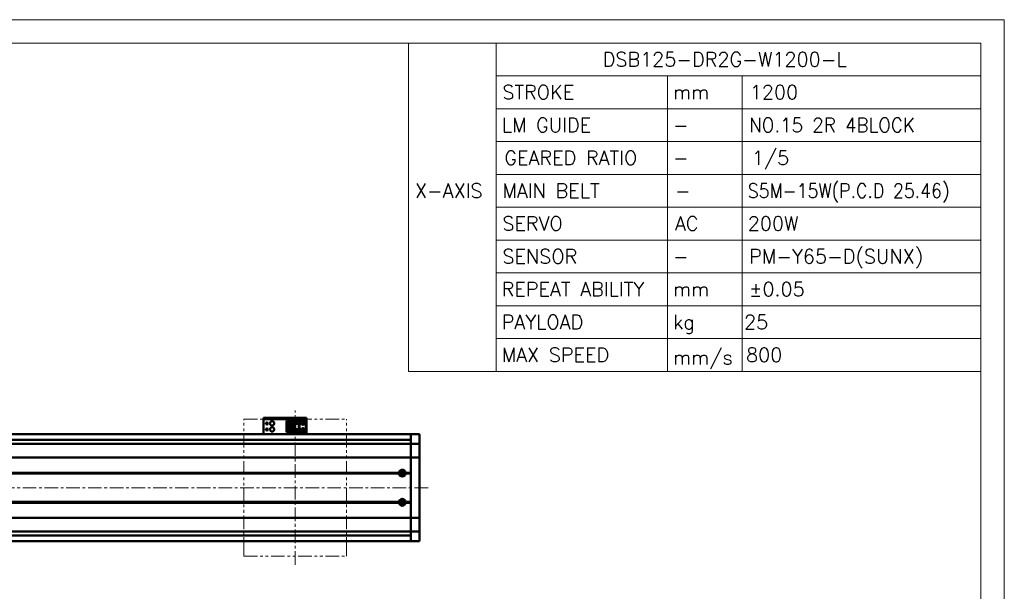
# Model space of a CAD drawing. Header units: millimetres. Extents: x 46891 to 50846, y 6223 to 10155.
# Tile 5 of 5: x 49697 to 50846, y 9488 to 10155. Entities that reach past the tile are written whole.
import ezdxf

# ---------------------------------------------------------------- set-up
doc = ezdxf.new("R2010")
doc.units = ezdxf.units.MM
doc.header["$LTSCALE"] = 0.5
doc.linetypes.add('CENTER', pattern=[50.8, 31.75, -6.35, 6.35, -6.35])
doc.linetypes.add('PHANTOM', pattern=[63.5, 31.75, -6.35, 6.35, -6.35, 6.35, -6.35])
doc.layers.get('0').update_dxf_attribs({"lineweight": 20})
doc.layers.add('1', color=1, linetype='CENTER', lineweight=13)
doc.layers.add('외형선(ISO)', color=7, linetype='Continuous', lineweight=50)
doc.styles.add('DSR TEXT', font='romans.shx', dxfattribs={"bigfont": 'whgtxt.shx'})

# ---------------------------------------------------------------- blocks, each defined once
blk = doc.blocks.new('A$C1C1952E1')
for p, q in [((293, 292), (293, 222)), ((311.67, 292), (311.67, 222)), ((311.67, 285), (415, 285)), ((348.18, 285), (348.18, 222)), ((364.13, 285), (364.13, 222)), ((311.67, 278), (415, 278)), ((311.67, 271), (415, 271)), ((311.67, 264), (415, 264)), ((311.67, 257), (415, 257)), ((311.67, 250), (415, 250)), ((311.67, 243), (415, 243)), ((311.67, 236), (415, 236)), ((311.67, 229), (415, 229)), ((293, 222), (415, 222))]:
    blk.add_line(p, q)
at = {"color": 1}
blk.add_lwpolyline([(0, 0), (420, 0), (420, 297), (0, 297)], close=True, dxfattribs=at)
at = {"color": 3}
blk.add_lwpolyline([(5, 5), (415, 5), (415, 292), (5, 292)], close=True, dxfattribs=at)

msp = doc.modelspace()

# ---------------------------------------------------------------- linework, layer by layer
at = {"color": 6, "linetype": 'PHANTOM'}
for p, q in [((49958.73324, 9688.93096), (50078.73324, 9688.93096)), ((49958.73324, 9528.93096), (49958.73324, 9688.93096)), ((50078.73324, 9528.93096), (50078.73324, 9688.93096)), ((49958.73324, 9528.93096), (50078.73324, 9528.93096))]:
    msp.add_line(p, q, dxfattribs=at)
at = {"layer": '1'}
for p, q in [((50018.73324, 9518.93096), (50018.73324, 9698.93096)), ((50173.73324, 9608.93096), (48653.73324, 9608.93096))]:
    msp.add_line(p, q, dxfattribs=at)
at = {"layer": '외형선(ISO)'}
for p, q in [((49981.73324, 9690.43094), (49981.73324, 9690.43092)), ((49981.73324, 9690.43094), (50031.73324, 9690.43094)), ((49981.73324, 9688.83092), (49981.73324, 9690.43092)), ((49981.73324, 9688.83092), (49981.73324, 9688.33094)), ((49984.73324, 9690.43091), (50028.73324, 9690.43091)), ((49984.73324, 9688.83091), (50028.73324, 9688.83091)), ((50031.73324, 9690.43092), (50031.73324, 9688.83092)), ((50031.73324, 9688.33094), (50031.73324, 9688.83092)), ((49981.73324, 9688.33094), (49981.73324, 9673.43094)), ((50008.53324, 9687.13095), (50023.73324, 9687.13095)), ((50008.53324, 9687.13094), (50008.53324, 9686.33094)), ((50008.53324, 9687.13094), (50017.73324, 9687.13094)), ((50008.53324, 9686.33094), (50016.83324, 9686.33094)), ((50008.53324, 9686.33094), (50008.53324, 9685.83094)), ((50008.53324, 9683.23094), (50008.53324, 9685.83094)), ((50008.53324, 9685.83094), (50016.33324, 9685.83094)), ((50008.53324, 9677.63094), (50008.53324, 9683.23094)), ((50008.53324, 9683.23094), (50014.73324, 9683.23094)), ((50008.53324, 9675.03094), (50008.53324, 9677.63094)), ((50014.73324, 9677.63094), (50008.53324, 9677.63094)), ((50009.83324, 9683.23094), (50009.83324, 9677.63094)), ((50010.33324, 9683.23094), (50010.33324, 9682.88094)), ((50010.33324, 9677.98094), (50010.33324, 9682.88094)), ((50010.33324, 9682.88094), (50014.73324, 9682.88094)), ((50010.33324, 9677.98094), (50010.33324, 9677.63094)), ((50014.73324, 9677.98094), (50010.33324, 9677.98094)), ((50011.29324, 9679.63094), (50011.29324, 9681.23094)), ((50011.29324, 9681.23094), (50013.13324, 9681.23094)), ((50013.13324, 9679.63094), (50011.29324, 9679.63094)), ((50013.13324, 9681.23094), (50013.13324, 9679.63094)), ((50014.73324, 9683.23094), (50014.73324, 9677.63094)), ((50016.83324, 9686.33094), (50016.33324, 9685.83094)), ((50016.33324, 9685.83094), (50016.33324, 9675.03094)), ((50016.83324, 9686.33094), (50016.83324, 9674.53094)), ((50017.73324, 9683.43093), (50017.73324, 9687.13093)), ((50017.73324, 9687.13093), (50023.73324, 9687.13093)), ((50017.73324, 9683.43093), (50017.73324, 9677.43094)), ((50017.73324, 9683.43093), (50023.73324, 9683.43093)), ((50018.23324, 9677.43094), (50017.73324, 9677.43094)), ((50017.73324, 9673.73093), (50017.73324, 9677.43093)), ((50017.73324, 9677.43093), (50023.73324, 9677.43093)), ((50018.23324, 9683.43093), (50018.23324, 9677.43094)), ((50018.23324, 9677.43094), (50018.53324, 9677.43094)), ((50018.53324, 9677.43094), (50018.53324, 9683.43093)), ((50018.53324, 9677.43094), (50022.93324, 9677.43094)), ((50020.13324, 9684.83093), (50020.73324, 9686.03093)), ((50020.33324, 9684.83093), (50020.13324, 9684.83093)), ((50020.33324, 9684.43093), (50020.33324, 9684.83093)), ((50021.13324, 9684.43093), (50020.33324, 9684.43093)), ((50020.73324, 9686.03093), (50021.33324, 9684.83093)), ((50021.13324, 9684.83093), (50021.13324, 9684.43093)), ((50021.33324, 9684.83093), (50021.13324, 9684.83093)), ((50022.93324, 9683.43093), (50022.93324, 9677.43094)), ((50022.93324, 9677.43094), (50023.23324, 9677.43094)), ((50023.23324, 9677.43094), (50023.23324, 9683.43093)), ((50023.73324, 9677.43094), (50023.23324, 9677.43094)), ((50029.23324, 9687.13095), (50023.73324, 9687.13095)), ((50023.73324, 9687.13093), (50023.73324, 9687.13095)), ((50023.73324, 9683.43093), (50023.73324, 9687.13093)), ((50023.73324, 9683.43093), (50023.73324, 9677.43094)), ((50023.73324, 9673.73093), (50023.73324, 9677.43093)), ((50031.23324, 9675.73095), (50031.23324, 9685.13095)), ((50031.73324, 9673.43094), (50031.73324, 9688.33094)), ((50153.73324, 9671.43096), (48878.73324, 9671.43096)), ((49981.73324, 9671.43096), (49981.73324, 9673.43094)), ((50008.53324, 9675.03094), (50008.53324, 9674.53094)), ((50016.33324, 9675.03094), (50008.53324, 9675.03094)), ((50008.53324, 9674.53094), (50008.53324, 9673.73094)), ((50016.83324, 9674.53094), (50008.53324, 9674.53094)), ((50008.53324, 9673.73094), (50017.73324, 9673.73094)), ((50016.83324, 9674.53094), (50016.33324, 9675.03094)), ((50017.73324, 9673.73093), (50023.73324, 9673.73093)), ((50020.13324, 9675.23093), (50020.73324, 9676.43093)), ((50020.33324, 9675.23093), (50020.13324, 9675.23093)), ((50020.33324, 9674.83093), (50020.33324, 9675.23093)), ((50021.13324, 9674.83093), (50020.33324, 9674.83093)), ((50020.73324, 9676.43093), (50021.33324, 9675.23093)), ((50021.13324, 9675.23093), (50021.13324, 9674.83093)), ((50021.33324, 9675.23093), (50021.13324, 9675.23093)), ((50029.23324, 9673.73095), (50023.73324, 9673.73095)), ((50031.73324, 9673.43094), (50031.73324, 9671.43096)), ((50153.73324, 9671.43096), (50153.73324, 9668.43096)), ((50153.73324, 9668.43096), (50153.73324, 9671.43096)), ((50153.73324, 9671.43096), (50163.73324, 9671.43096)), ((50153.73324, 9666.57079), (50153.73324, 9668.43096)), ((50153.73324, 9668.43096), (50153.73324, 9666.57079)), ((50153.73324, 9666.57079), (50153.73324, 9665.66283)), ((50163.73324, 9671.43096), (50163.73324, 9668.43096)), ((50163.73324, 9666.57079), (50163.73324, 9668.43096)), ((50163.73324, 9665.66283), (50163.73324, 9666.57079)), ((48673.73324, 9659.93096), (50153.73324, 9659.93096)), ((50153.73324, 9664.93096), (48878.73324, 9664.93096)), ((50153.73324, 9665.66283), (50153.73324, 9660.39116)), ((50153.73324, 9660.39116), (50153.73324, 9659.93096)), ((50153.73324, 9657.22246), (50153.73324, 9659.93096)), ((50153.73324, 9659.93096), (50163.73324, 9659.93096)), ((50153.73324, 9659.93096), (50153.73324, 9657.22246)), ((50153.73324, 9644.62246), (50153.73324, 9657.22246)), ((50153.73324, 9657.22246), (50153.73324, 9644.62246)), ((50163.73324, 9660.39116), (50163.73324, 9665.66283)), ((50163.73324, 9659.93096), (50163.73324, 9660.39116)), ((50163.73324, 9659.93096), (50163.73324, 9657.22246)), ((50163.73324, 9657.22246), (50163.73324, 9644.62246)), ((48673.73324, 9644.15837), (50153.73324, 9644.15837)), ((50153.73324, 9644.62246), (50153.73324, 9644.15837)), ((50153.73324, 9644.15837), (50153.73324, 9644.62246)), ((50153.73324, 9642.15837), (50153.73324, 9644.15837)), ((50153.73324, 9644.15837), (50163.73324, 9644.15837)), ((50153.73324, 9644.15837), (50153.73324, 9642.15837)), ((50163.73324, 9644.15837), (50163.73324, 9644.62246)), ((50163.73324, 9644.15837), (50163.73324, 9642.15837)), ((50153.73324, 9642.15837), (50153.73324, 9575.70355)), ((50153.73324, 9626.43096), (50153.73324, 9642.15837)), ((50163.73324, 9575.70355), (50163.73324, 9642.15837)), ((48687.23324, 9625.93096), (50140.23324, 9625.93096)), ((48687.70187, 9626.43096), (50139.76461, 9626.43096)), ((48687.70187, 9625.43096), (50139.76461, 9625.43096)), ((50143.17358, 9626.93096), (50142.45745, 9626.93096)), ((50143.17358, 9624.40963), (50143.17358, 9627.45228)), ((50147.23324, 9625.93096), (50153.73324, 9625.93096)), ((50147.70187, 9626.43096), (50153.73324, 9626.43096)), ((50147.70187, 9625.43096), (50153.73324, 9625.43096)), ((50153.73324, 9592.43096), (50153.73324, 9625.43096)), ((48687.23324, 9591.93096), (50140.23324, 9591.93096)), ((48687.70187, 9592.43096), (50139.76461, 9592.43096)), ((48687.70187, 9591.43096), (50139.76461, 9591.43096)), ((50143.17358, 9590.93096), (50142.45745, 9590.93096)), ((50143.17358, 9590.40963), (50143.17358, 9593.45228)), ((50147.23324, 9591.93096), (50153.73324, 9591.93096)), ((50147.70187, 9592.43096), (50153.73324, 9592.43096)), ((50147.70187, 9591.43096), (50153.73324, 9591.43096)), ((50153.73324, 9575.70355), (50153.73324, 9591.43096)), ((50153.73324, 9573.70355), (50153.73324, 9575.70355)), ((50153.73324, 9575.70355), (50153.73324, 9573.70355)), ((50163.73324, 9575.70355), (50163.73324, 9573.70355)), ((48673.73324, 9573.70355), (50153.73324, 9573.70355)), ((50153.73324, 9573.70355), (50153.73324, 9573.23946)), ((50153.73324, 9573.70355), (50163.73324, 9573.70355)), ((50153.73324, 9573.23946), (50153.73324, 9573.70355)), ((50153.73324, 9560.63946), (50153.73324, 9573.23946)), ((50153.73324, 9573.23946), (50153.73324, 9560.63946)), ((50163.73324, 9573.23946), (50163.73324, 9573.70355)), ((50163.73324, 9573.23946), (50163.73324, 9560.63946)), ((48673.73324, 9557.93096), (50153.73324, 9557.93096)), ((50153.73324, 9552.93096), (48878.73324, 9552.93096)), ((50153.73324, 9557.93096), (50153.73324, 9560.63946)), ((50153.73324, 9560.63946), (50153.73324, 9557.93096)), ((50153.73324, 9557.93096), (50153.73324, 9557.47075)), ((50153.73324, 9557.93096), (50163.73324, 9557.93096)), ((50153.73324, 9557.47075), (50153.73324, 9552.19909)), ((50153.73324, 9552.19909), (50153.73324, 9551.29113)), ((50153.73324, 9549.43096), (50153.73324, 9551.29113)), ((50153.73324, 9551.29113), (50153.73324, 9549.43096)), ((50163.73324, 9560.63946), (50163.73324, 9557.93096)), ((50163.73324, 9557.47075), (50163.73324, 9557.93096)), ((50163.73324, 9552.19909), (50163.73324, 9557.47075)), ((50163.73324, 9551.29113), (50163.73324, 9552.19909)), ((50163.73324, 9549.43096), (50163.73324, 9551.29113)), ((50153.73324, 9546.43096), (48878.73324, 9546.43096)), ((50153.73324, 9549.43096), (50153.73324, 9546.43096)), ((50153.73324, 9546.43096), (50153.73324, 9549.43096)), ((50153.73324, 9546.43096), (50163.73324, 9546.43096)), ((50163.73324, 9549.43096), (50163.73324, 9546.43096))]:
    msp.add_line(p, q, dxfattribs=at)
for centre, radius in [((49985.73324, 9683.93095), 1.2295), ((49985.73324, 9676.93095), 1.2295), ((49991.73324, 9683.93095), 2.5), ((49991.73324, 9676.93095), 2.5), ((50027.73324, 9683.93095), 1.75), ((50027.73324, 9676.93095), 1.75), ((50027.73324, 9683.93095), 1.2295), ((50027.73324, 9676.93095), 1.2295), ((50143.73324, 9625.93096), 2.25), ((50143.73324, 9625.93096), 1.621), ((50143.73324, 9591.93096), 2.25), ((50143.73324, 9591.93096), 1.621)]:
    msp.add_circle(centre, radius, dxfattribs=at)
for centre, radius, start, end in [((50029.23324, 9685.13095), 2, 0, 90), ((50029.23324, 9675.73095), 2, 270, 0), ((50143.73324, 9625.93096), 4, 7.18075572, 172.81924428), ((50143.73324, 9625.93096), 4, 187.18075578, 352.81924422), ((50143.73324, 9591.93096), 4, 7.18075578, 172.81924422), ((50143.73324, 9591.93096), 4, 187.18075578, 352.81924422)]:
    msp.add_arc(centre, radius, start, end, dxfattribs=at)
at = {"layer": '외형선(ISO)', "extrusion": (0, 0, -1)}
for centre, major_axis, start_param, end_param in [((49984.73324, 9690.43092), (-3, 0), 4.7127850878, 6.2839775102), ((49984.73324, 9688.83092), (-3, 0), 4.7123889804, 6.2835810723), ((50028.73324, 9688.83092), (3, 0), 0.0007926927, 1.5711926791), ((50028.73324, 9690.43092), (3, 0), 0.0003960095, 1.5707963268)]:
    msp.add_ellipse(centre, major_axis=major_axis, ratio=0.00001, start_param=start_param, end_param=end_param, dxfattribs=at)
at = {"layer": '외형선(ISO)'}
for points in [[(50139.76461, 9626.43096), (50139.99893, 9626.16527), (50140.23324, 9625.93096)], [(50140.23324, 9625.93096), (50139.99893, 9625.69664), (50139.76461, 9625.43096)], [(50147.23324, 9625.93096), (50147.46755, 9626.16527), (50147.70187, 9626.43096)], [(50147.70187, 9625.43096), (50147.46755, 9625.69664), (50147.23324, 9625.93096)], [(50139.76461, 9592.43096), (50139.99893, 9592.16527), (50140.23324, 9591.93096)], [(50140.23324, 9591.93096), (50139.99893, 9591.69664), (50139.76461, 9591.43096)], [(50147.23324, 9591.93096), (50147.46755, 9592.16527), (50147.70187, 9592.43096)], [(50147.70187, 9591.43096), (50147.46755, 9591.69664), (50147.23324, 9591.93096)]]:
    msp.add_open_spline(points, degree=2, dxfattribs=at)

# ---------------------------------------------------------------- block references
at = {"xscale": 5.4756, "yscale": 5.4756, "zscale": 5.4756}
msp.add_blockref('A$C1C1952E1', (48546.67132, 8528.99552), dxfattribs=at)

# ---------------------------------------------------------------- texts
at = {"color": 3, "style": 'DSR TEXT'}
for s, height, p in [('DSB125-DR2G-W1200-L', 16.4560032, (50377.55346, 10100.7076)), ('STROKE', 16.456003, (50260.49248, 10062.3784)), ('LM GUIDE', 16.456003, (50259.70886, 10024.0492)), ('X-AXIS', 16.456003, (50158.40166, 9947.3908)), ('MAIN BELT', 16.456003, (50260.49248, 9947.3908)), ('SERVO', 16.456003, (50260.49248, 9909.0616)), ('SENSOR', 16.456003, (50260.49248, 9870.7324)), ('REPEAT ABILITY', 16.4560032, (50259.70886, 9832.4032)), ('PAYLOAD', 16.456003, (50259.70886, 9794.074)), ('MAX SPEED', 16.456003, (50259.70886, 9755.7448))]:
    msp.add_text(s, height=height, dxfattribs=at).set_placement(p)
at = {"color": 7, "style": 'DSR TEXT'}
for s, height, p in [('mm', 16.456003, (50459.6365, 10062.3784)), ('1200', 16.456003, (50549.33388, 10062.3784)), ('-', 16.456, (50459.6365, 10024.0492)), ('-', 16.456, (50459.6365, 9985.72)), ('-', 16.456, (50461.98736, 9947.3908)), ('AC', 16.456003, (50461.98736, 9909.0616)), ('200W', 16.456003, (50546.98302, 9909.0616)), ('PM-Y65-D(SUNX)', 16.4560032, (50548.55026, 9870.7324)), ('-', 16.456, (50459.6365, 9870.7324)), ('±0.05', 16.456003, (50548.55026, 9832.4032)), ('mm', 16.456003, (50459.6365, 9832.4032)), ('kg', 16.456003, (50459.6365, 9794.074)), ('25', 16.456003, (50542.62132, 9794.074)), ('mm/s', 16.456003, (50459.6365, 9752.61032)), ('800', 16.456003, (50544.97218, 9755.7448))]:
    msp.add_text(s, height=height, dxfattribs=at).set_placement(p)
for s, width, p in [('NO.15 2R 4BLOCK', 0.95, (50548.55026, 10024.0492)), ('S5M-15W(P.C.D 25.46)', 0.9, (50546.98302, 9947.3908))]:
    msp.add_text(s, height=16.4560032, dxfattribs=dict(at, width=width)).set_placement(p)
at = {"color": 3, "insert": (50262.84334, 10002.176), "char_height": 16.4560032, "attachment_point": 1, "style": 'DSR TEXT'}
msp.add_mtext('GEARED RATIO', dxfattribs=at)
at = {"color": 7, "insert": (50551.68474, 10002.176), "char_height": 16.456003, "attachment_point": 1, "style": 'DSR TEXT'}
msp.add_mtext('1/5', dxfattribs=at)

doc.saveas('drawing.dxf')
